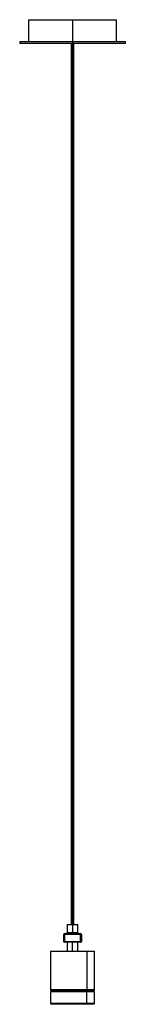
# Model space of a CAD drawing. Header units: millimetres. Extents: x -69 to 51, y -70 to 1045.
import ezdxf

# ---------------------------------------------------------------- set-up
doc = ezdxf.new("R2010")
doc.units = ezdxf.units.MM

msp = doc.modelspace()

# ---------------------------------------------------------------- linework, layer by layer
at = {"color": 7, "linetype": 'Continuous', "lineweight": 25}
for p, q in [((-59, 1044.8), (-59, 1019.8)), ((-59, 1044.8), (41, 1044.8)), ((-9, 1044.8), (-9, 9.8)), ((41, 1019.8), (41, 1044.8)), ((-69, 1019.8), (-69, 1017.8)), ((51, 1019.8), (-69, 1019.8)), ((51, 1017.8), (-69, 1017.8)), ((-10.5, 1017.8), (-10.5, 19.8)), ((-7.5, 19.8), (-7.5, 1017.8)), ((51, 1017.8), (51, 1019.8)), ((-15, 19.8), (-15, 10.8)), ((-15, 19.8), (-3, 19.8)), ((-3, 10.8), (-3, 19.8)), ((1, 8.8), (-19, 8.8)), ((-19, 0.8), (-19, 8.8)), ((-19, 0.8), (1, 0.8)), ((-18, 9.8), (-18, -0.2)), ((-18, 9.8), (0, 9.8)), ((0, -0.2), (0, 9.8)), ((1, 8.8), (1, 0.8)), ((-34, -10.2), (-34, -53.7)), ((-34, -10.2), (16, -10.2)), ((0, -0.2), (-18, -0.2)), ((-15, -0.2), (-15, -10.2)), ((-9, -10.2), (-9, -0.2)), ((-3, -10.2), (-3, -0.2)), ((7.4, -10.2), (7.4, -53.7)), ((16, -53.7), (16, -10.2)), ((-33, -55.2), (15, -55.2)), ((-34, -56.2), (-34, -69.2)), ((7.4, -69.2), (7.4, -56.2)), ((16, -69.2), (16, -56.2)), ((15, -70.2), (-33, -70.2)), ((-24, -70.2), (-24, -70.4)), ((6, -70.4), (-24, -70.4)), ((0.8, -70.4), (0.8, -70.2)), ((6, -70.4), (6, -70.2))]:
    msp.add_line(p, q, dxfattribs=at)
at = {"color": 8, "linetype": 'Continuous', "lineweight": 25}
for p, q in [((-15, 10.8), (-3, 10.8)), ((-34, -53.7), (16, -53.7)), ((16, -56.2), (-34, -56.2)), ((-34, -69.2), (16, -69.2))]:
    msp.add_line(p, q, dxfattribs=at)
at = {"color": 7, "linetype": 'Continuous', "lineweight": 25, "flags": 128}
for points in [[(6.4, -55.2), (6.6, -55.2), (6.8, -55.1), (6.9, -55), (7.1, -54.8), (7.2, -54.6), (7.3, -54.3), (7.4, -54), (7.4, -53.7)], [(6.7, -55.2), (6.8, -55.2), (7, -55.3), (7.1, -55.4), (7.2, -55.5), (7.3, -55.7), (7.3, -55.8), (7.4, -56), (7.4, -56.2)], [(7.4, -69.2), (7.4, -69.4), (7.3, -69.6), (7.3, -69.8), (7.2, -69.9), (7.1, -70.1), (7, -70.1), (6.8, -70.2), (6.7, -70.2)]]:
    msp.add_lwpolyline(points, dxfattribs=at)
at = {"color": 7, "linetype": 'Continuous', "lineweight": 25}
for centre, radius, start, end in [((-18, 8.8), 1, 90, 180), ((-18, 0.8), 1, 180, 270), ((-16, 10.8), 1, 270, 360), ((-2, 10.8), 1, 180, 270), ((0, 8.8), 1, 360, 90), ((0, 0.8), 1, 270, 0), ((-32.5, -53.7), 1.5, 180, 270), ((-33, -56.2), 1, 90, 180), ((14.5, -53.7), 1.5, 270, 0), ((15, -56.2), 1, 0, 90), ((-33, -69.2), 1, 180, 270), ((15, -69.2), 1, 270, 0)]:
    msp.add_arc(centre, radius, start, end, dxfattribs=at)

doc.saveas('drawing.dxf')
